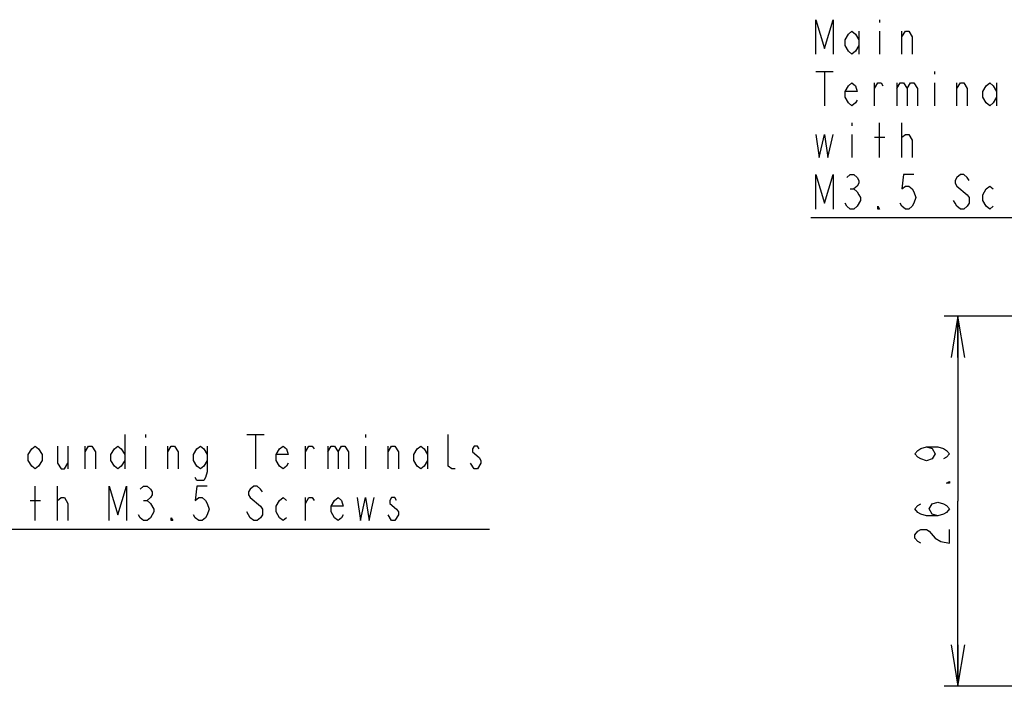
# Model space of a CAD drawing. Extents: x 38 to 410, y 13 to 287.
# Tile 5 of 15: x 140 to 212, y 64 to 112. Entities that reach past the tile are written whole.
import ezdxf

# ---------------------------------------------------------------- set-up
doc = ezdxf.new("R2010")
doc.units = 0
doc.header["$LTSCALE"] = 23.1
doc.layers.get('0').update_dxf_attribs({"linetype": 'CONTINUOUS'})
doc.layers.add('ALL_DIM', color=7, linetype='CONTINUOUS')
doc.layers.add('ALL_NOTE', color=7, linetype='CONTINUOUS')
doc.dimstyles.get("Standard").update_dxf_attribs({"dimtxt": 2.5, "dimasz": 2.5, "dimexe": 1.25, "dimexo": 0.625, "dimtad": 1, "dimcen": 2.5, "dimazin": 3, "dimtfac": 1, "dimtmove": 0, "dimatfit": 3})

# ---------------------------------------------------------------- blocks, each defined once
blk = doc.blocks.new('_OPEN')
at = {"color": 0, "linetype": 'BYBLOCK'}
for p, q in [((0, 0), (-1, 0.167)), ((-1, -0.167), (0, 0)), ((-1, 0), (0, 0))]:
    blk.add_line(p, q, dxfattribs=at)
blk = doc.blocks.new('*D12')
at = {"layer": 'ALL_DIM', "color": 2, "linetype": 'CONTINUOUS'}
for p, q in [((238.06, 90.804), (207.177, 90.804)), ((208.177, 90.804), (208.177, 77.372)), ((208.177, 63.939), (208.177, 77.372)), ((235.558, 63.939), (207.177, 63.939))]:
    blk.add_line(p, q, dxfattribs=at)
at = {"layer": 'ALL_DIM', "color": 2, "linetype": 'CONTINUOUS', "xscale": 3, "yscale": 3, "zscale": 3}
for p, rotation in [((208.177, 90.804), 90), ((208.177, 63.939), 270)]:
    blk.add_blockref('_OPEN', p, dxfattribs=dict(at, rotation=rotation))

msp = doc.modelspace()

# ---------------------------------------------------------------- linework, layer by layer
at = {"layer": 'ALL_DIM', "color": 2, "linetype": 'CONTINUOUS'}
for points in [[(205.885, 81.321), (206.302, 81.196), (206.51, 80.821), (206.302, 80.446), (205.885, 80.321), (205.468, 80.446), (205.26, 80.571), (205.052, 80.821), (205.26, 81.071), (205.468, 81.196), (205.885, 81.321), (206.718, 81.321), (207.135, 81.196), (207.343, 81.071), (207.552, 80.821), (207.343, 80.571), (207.135, 80.446)], [(207.552, 78.821), (207.552, 78.696), (207.343, 78.696), (207.552, 78.821)], [(206.718, 76.321), (206.302, 76.446), (206.093, 76.821), (206.302, 77.196), (206.718, 77.321), (207.135, 77.196), (207.343, 77.071), (207.552, 76.821), (207.343, 76.571), (207.135, 76.446), (206.718, 76.321), (205.885, 76.321), (205.468, 76.446), (205.26, 76.571), (205.052, 76.821), (205.26, 77.071), (205.468, 77.196)], [(205.468, 74.321), (205.26, 74.446), (205.052, 74.696), (205.052, 74.946), (205.26, 75.196), (205.468, 75.321), (205.885, 75.321), (206.093, 75.196)], [(206.093, 75.196), (206.51, 74.696), (206.927, 74.446), (207.552, 74.321), (207.552, 75.321)]]:
    msp.add_lwpolyline(points, dxfattribs=at)
at = {"layer": 'ALL_NOTE', "color": 2, "linetype": 'CONTINUOUS'}
for p, q in [((202.479, 112.342), (202.479, 112.134)), ((200.979, 111.509), (200.979, 109.842)), ((202.479, 111.509), (202.479, 109.842)), ((204.104, 109.842), (204.104, 111.509)), ((197.854, 108.592), (199.104, 108.592)), ((198.479, 108.592), (198.479, 106.092)), ((206.479, 108.592), (206.479, 108.384)), ((202.104, 106.092), (202.104, 107.759)), ((203.729, 107.759), (203.729, 106.092)), ((206.479, 107.759), (206.479, 106.092)), ((208.104, 106.092), (208.104, 107.759)), ((210.979, 107.759), (210.979, 106.092)), ((200.479, 104.842), (200.479, 104.634)), ((202.479, 102.342), (202.479, 104.842)), ((204.104, 102.342), (204.104, 104.842)), ((200.479, 104.009), (200.479, 102.342)), ((202.104, 103.801), (202.854, 103.801)), ((204.104, 103.801), (204.354, 104.009)), ((208.104, 100.259), (208.854, 99.634)), ((200.354, 100.051), (200.604, 100.051)), ((219.479, 97.967), (197.479, 97.967)), ((147.655, 82.221), (147.655, 79.721)), ((149.155, 82.221), (149.155, 82.012)), ((156.53, 82.221), (157.78, 82.221)), ((157.155, 82.221), (157.155, 79.721)), ((165.155, 82.221), (165.155, 82.012)), ((143.53, 81.387), (143.53, 79.721)), ((144.78, 79.721), (144.78, 81.387)), ((149.155, 81.387), (149.155, 79.721)), ((150.78, 79.721), (150.78, 81.387)), ((160.78, 79.721), (160.78, 81.387)), ((162.405, 81.387), (162.405, 79.721)), ((165.155, 81.387), (165.155, 79.721)), ((166.78, 79.721), (166.78, 81.387)), ((169.655, 81.387), (169.655, 79.721)), ((141.155, 75.971), (141.155, 78.471)), ((142.78, 75.971), (142.78, 78.471)), ((140.78, 77.429), (141.53, 77.429)), ((142.78, 77.429), (143.03, 77.637)), ((149.03, 77.429), (149.28, 77.429)), ((160.78, 75.971), (160.78, 77.637)), ((156.78, 76.179), (156.53, 76.596)), ((136.155, 75.346), (174.155, 75.346))]:
    msp.add_line(p, q, dxfattribs=at)
for points in [[(197.854, 109.842), (197.854, 112.342), (198.479, 110.259), (199.104, 112.342), (199.104, 109.842)], [(200.979, 110.467), (200.729, 110.051), (200.479, 109.842), (200.229, 110.051), (199.979, 110.467), (199.979, 110.884), (200.229, 111.301), (200.479, 111.509), (200.729, 111.301), (200.979, 110.884)], [(204.104, 111.092), (204.354, 111.509), (204.604, 111.509), (204.854, 111.092), (204.854, 109.842)], [(200.854, 106.509), (200.729, 106.301), (200.479, 106.092), (200.229, 106.301), (199.979, 106.717), (199.979, 107.134), (200.229, 107.551), (200.479, 107.759), (200.729, 107.551), (200.854, 107.134), (199.979, 107.134)], [(202.104, 107.342), (202.354, 107.759), (202.604, 107.759), (202.729, 107.551)], [(203.729, 107.342), (203.979, 107.759), (204.229, 107.759), (204.479, 107.342), (204.479, 106.092)], [(204.479, 107.342), (204.729, 107.759), (204.979, 107.759), (205.229, 107.342), (205.229, 106.092)], [(208.104, 107.342), (208.354, 107.759), (208.604, 107.759), (208.854, 107.342), (208.854, 106.092)], [(210.979, 106.717), (210.729, 106.301), (210.479, 106.092), (210.229, 106.301), (209.979, 106.717), (209.979, 107.134), (210.229, 107.551), (210.479, 107.759), (210.729, 107.551), (210.979, 107.134)], [(197.854, 104.009), (198.104, 102.342), (198.479, 104.009), (198.729, 102.342), (199.104, 104.009)], [(204.354, 104.009), (204.604, 104.009), (204.854, 103.592), (204.854, 102.342)], [(197.854, 98.592), (197.854, 101.092), (198.479, 99.009), (199.104, 101.092), (199.104, 98.592)], [(200.104, 100.884), (200.354, 101.092), (200.604, 101.092), (200.854, 100.884), (200.979, 100.676), (200.979, 100.467), (200.854, 100.259), (200.604, 100.051), (200.854, 99.842), (200.979, 99.634), (201.104, 99.426), (201.104, 99.217), (200.854, 98.801)], [(204.979, 101.092), (204.229, 101.092), (204.104, 100.051), (204.354, 100.259), (204.604, 100.259), (204.854, 100.051), (204.979, 99.842), (205.104, 99.426), (204.979, 99.009), (204.854, 98.801), (204.604, 98.592), (204.354, 98.592), (204.104, 98.801), (203.979, 99.009)], [(208.979, 100.676), (208.854, 100.884), (208.604, 101.092), (208.354, 101.092), (208.104, 100.884), (207.979, 100.676), (207.979, 100.467), (208.104, 100.259)], [(210.729, 98.801), (210.479, 98.592), (210.229, 98.801), (209.979, 99.217), (209.979, 99.634), (210.229, 100.051), (210.479, 100.259), (210.729, 100.051)], [(208.854, 99.634), (208.979, 99.426), (208.979, 99.009), (208.854, 98.801), (208.604, 98.592), (208.354, 98.592), (208.104, 98.801), (207.979, 99.009), (207.854, 99.217)], [(200.854, 98.801), (200.604, 98.592), (200.354, 98.592), (200.104, 98.801), (199.979, 99.009)], [(202.479, 98.592), (202.354, 98.592), (202.354, 98.801), (202.479, 98.592)], [(171.655, 79.721), (171.405, 79.721), (171.155, 79.929), (171.155, 82.221)], [(141.655, 80.346), (141.405, 79.929), (141.155, 79.721), (140.905, 79.929), (140.655, 80.346), (140.655, 80.762), (140.905, 81.179), (141.155, 81.387), (141.405, 81.179), (141.655, 80.762), (141.655, 80.346)], [(142.78, 81.387), (142.78, 80.137), (143.03, 79.721), (143.28, 79.721), (143.53, 80.137)], [(144.78, 80.971), (145.03, 81.387), (145.28, 81.387), (145.53, 80.971), (145.53, 79.721)], [(147.655, 80.346), (147.405, 79.929), (147.155, 79.721), (146.905, 79.929), (146.655, 80.346), (146.655, 80.762), (146.905, 81.179), (147.155, 81.387), (147.405, 81.179), (147.655, 80.762)], [(150.78, 80.971), (151.03, 81.387), (151.28, 81.387), (151.53, 80.971), (151.53, 79.721)], [(153.655, 80.346), (153.405, 79.929), (153.155, 79.721), (152.905, 79.929), (152.655, 80.346), (152.655, 80.762), (152.905, 81.179), (153.155, 81.387), (153.405, 81.179), (153.655, 80.762)], [(153.655, 81.387), (153.655, 79.512), (153.53, 79.096), (153.405, 78.887), (152.905, 78.887), (152.78, 79.096)], [(159.53, 80.137), (159.405, 79.929), (159.155, 79.721), (158.905, 79.929), (158.655, 80.346), (158.655, 80.762), (158.905, 81.179), (159.155, 81.387), (159.405, 81.179), (159.53, 80.762), (158.655, 80.762)], [(160.78, 80.971), (161.03, 81.387), (161.28, 81.387), (161.405, 81.179)], [(162.405, 80.971), (162.655, 81.387), (162.905, 81.387), (163.155, 80.971), (163.155, 79.721)], [(163.155, 80.971), (163.405, 81.387), (163.655, 81.387), (163.905, 80.971), (163.905, 79.721)], [(166.78, 80.971), (167.03, 81.387), (167.28, 81.387), (167.53, 80.971), (167.53, 79.721)], [(169.655, 80.346), (169.405, 79.929), (169.155, 79.721), (168.905, 79.929), (168.655, 80.346), (168.655, 80.762), (168.905, 81.179), (169.155, 81.387), (169.405, 81.179), (169.655, 80.762)], [(173.405, 81.179), (173.28, 81.387), (173.03, 81.387), (172.905, 81.179), (172.905, 80.971)], [(172.905, 80.971), (173.405, 80.554), (173.53, 80.346), (173.53, 80.137)], [(173.53, 80.137), (173.28, 79.721), (173.03, 79.721), (172.78, 80.137)], [(146.53, 75.971), (146.53, 78.471), (147.155, 76.387), (147.78, 78.471), (147.78, 75.971)], [(148.78, 78.262), (149.03, 78.471), (149.28, 78.471), (149.53, 78.262), (149.655, 78.054), (149.655, 77.846), (149.53, 77.637), (149.28, 77.429), (149.53, 77.221)], [(153.655, 78.471), (152.905, 78.471), (152.78, 77.429), (153.03, 77.637), (153.28, 77.637), (153.53, 77.429), (153.655, 77.221), (153.78, 76.804), (153.655, 76.387), (153.53, 76.179), (153.28, 75.971), (153.03, 75.971), (152.78, 76.179), (152.655, 76.387)], [(157.655, 78.054), (157.53, 78.262), (157.28, 78.471), (157.03, 78.471), (156.78, 78.262), (156.655, 78.054), (156.655, 77.846), (156.78, 77.637), (157.53, 77.012)], [(143.03, 77.637), (143.28, 77.637), (143.53, 77.221), (143.53, 75.971)], [(159.405, 76.179), (159.155, 75.971), (158.905, 76.179), (158.655, 76.596), (158.655, 77.012), (158.905, 77.429), (159.155, 77.637), (159.405, 77.429)], [(160.78, 77.221), (161.03, 77.637), (161.28, 77.637), (161.405, 77.429)], [(163.53, 76.387), (163.405, 76.179), (163.155, 75.971), (162.905, 76.179), (162.655, 76.596), (162.655, 77.012), (162.905, 77.429), (163.155, 77.637), (163.405, 77.429), (163.53, 77.012), (162.655, 77.012)], [(164.53, 77.637), (164.78, 75.971), (165.155, 77.637), (165.405, 75.971), (165.78, 77.637)], [(167.405, 77.429), (167.28, 77.637), (167.03, 77.637), (166.905, 77.429), (166.905, 77.221), (167.405, 76.804)], [(149.78, 76.596), (149.53, 76.179), (149.28, 75.971), (149.03, 75.971), (148.78, 76.179), (148.655, 76.387)], [(149.53, 77.221), (149.78, 76.804), (149.78, 76.596)], [(157.53, 77.012), (157.655, 76.804), (157.655, 76.387), (157.53, 76.179), (157.28, 75.971), (157.03, 75.971), (156.78, 76.179)], [(167.405, 76.804), (167.53, 76.596), (167.53, 76.387)], [(151.155, 75.971), (151.03, 75.971), (151.03, 76.179), (151.155, 75.971)], [(167.53, 76.387), (167.28, 75.971), (167.03, 75.971), (166.78, 76.387)]]:
    msp.add_lwpolyline(points, dxfattribs=at)

# ---------------------------------------------------------------- dimensions: what is measured, and where the dimension line sits
at = {"layer": 'ALL_DIM', "color": 2, "linetype": 'CONTINUOUS'}
dim = msp.add_linear_dim(base=(208.176769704, 63.939288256), p1=(238.060376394, 90.804288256), p2=(235.557829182, 63.939288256), angle=270, dimstyle='Standard', dxfattribs=at)
dim.commit()
dim.dimension.update_dxf_attribs({"geometry": '*D12', "text_midpoint": (207.551769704, 73.821045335), "dimtype": 128})

doc.saveas('drawing.dxf')
